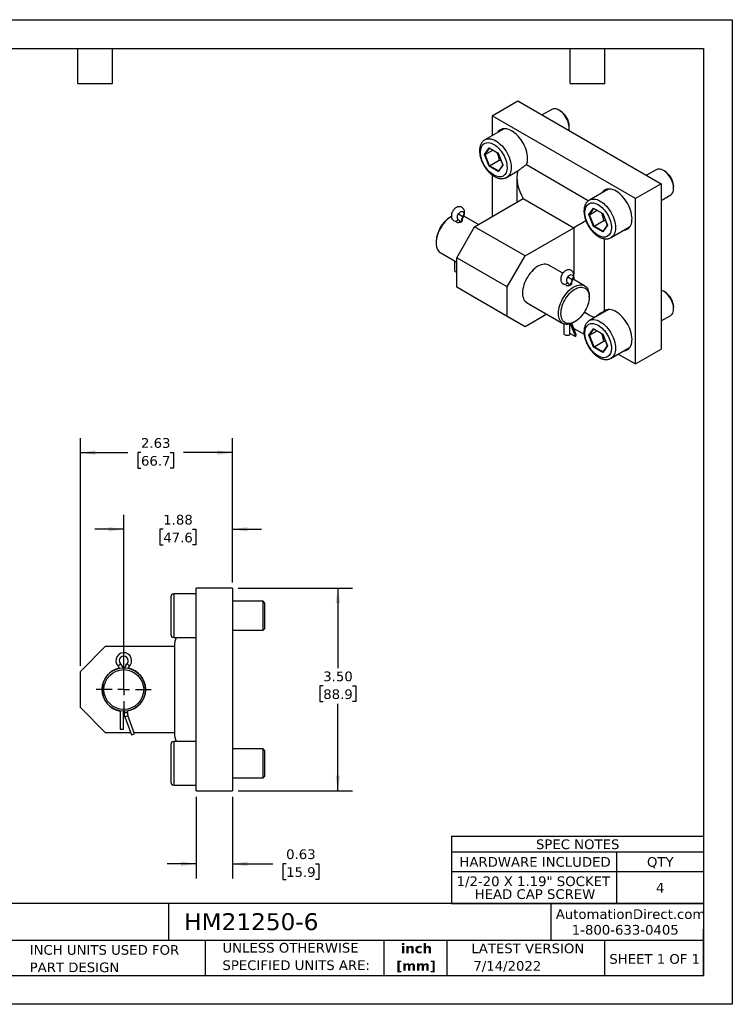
# Model space of a CAD drawing. Header units: inches. Extents: x 0 to 22, y 0 to 17.
# Tile 2 of 2: x 9.7 to 22, y 0 to 17. Entities that reach past the tile are written whole.
import ezdxf

# ---------------------------------------------------------------- set-up
doc = ezdxf.new("R2010")
doc.units = ezdxf.units.IN
doc.header["$LTSCALE"] = 2
doc.header["$MEASUREMENT"] = 0
doc.linetypes.add('SLD-Center', pattern=[0.75, 0.6, -0.05, 0.05, -0.05])
doc.linetypes.add('SLD-Solid', pattern=[0])
doc.layers.add('CENTER', color=40, linetype='SLD-Center')
doc.layers.add('DIMENSIONS', color=140, linetype='SLD-Solid', lineweight=25)
doc.layers.add('TEXT', color=140, linetype='SLD-Solid', lineweight=25)
doc.styles.add('SLDTEXTSTYLE0', font='VERDANA.TTF')
doc.styles.add('SLDTEXTSTYLE1', font='VERDANAB.TTF')
doc.dimstyles.new('SLDDIMSTYLE0', dxfattribs={"dimtxt": 0.169922, "dimasz": 0.26, "dimexe": 0, "dimexo": 0.0625, "dimgap": 0.04248, "dimtad": 0, "dimtih": 1, "dimtoh": 1, "dimrnd": 1e-09, "dimzin": 4, "dimdsep": 46, "dimtxsty": 'SLDTEXTSTYLE0', "dimsah": 1, "dimcen": 0.09, "dimadec": 0, "dimazin": 1, "dimtfac": 1, "dimtofl": 0, "dimtmove": 0, "dimatfit": 3, "dimfxl": 0, "dimfrac": 2, "dimtolj": 1, "dimtzin": 12, "dimarcsym": 0})
doc.dimstyles.new('SLDDIMSTYLE1', dxfattribs={"dimtxt": 0.169922, "dimasz": 0.26, "dimexe": 0, "dimexo": 0.0625, "dimgap": 0.04248, "dimtad": 0, "dimtih": 1, "dimtoh": 1, "dimrnd": 1e-09, "dimzin": 12, "dimdsep": 46, "dimtxsty": 'SLDTEXTSTYLE0', "dimsah": 1, "dimcen": 0.09, "dimadec": 0, "dimazin": 3, "dimtfac": 1, "dimtofl": 0, "dimtmove": 0, "dimatfit": 3, "dimfxl": 0, "dimfrac": 2, "dimtolj": 1, "dimtzin": 12, "dimarcsym": 0})
doc.dimstyles.new('SLDDIMSTYLE2', dxfattribs={"dimtxt": 0.169922, "dimasz": 0.26, "dimexe": 0, "dimexo": 0.0625, "dimgap": 0.04248, "dimtad": 0, "dimtih": 1, "dimtoh": 1, "dimrnd": 1e-09, "dimdsep": 46, "dimtxsty": 'SLDTEXTSTYLE0', "dimsah": 1, "dimcen": 0.09, "dimadec": 0, "dimazin": 2, "dimtfac": 1, "dimtmove": 0, "dimatfit": 0, "dimfxl": 0, "dimfrac": 2, "dimtolj": 1, "dimtzin": 12, "dimarcsym": 0})
doc.dimstyles.new('SLDDIMSTYLE3', dxfattribs={"dimtxt": 0.169922, "dimasz": 0.26, "dimexe": 0, "dimexo": 0.0625, "dimgap": 0.04248, "dimtad": 0, "dimtih": 1, "dimtoh": 1, "dimrnd": 1e-09, "dimzin": 12, "dimdsep": 46, "dimtxsty": 'SLDTEXTSTYLE0', "dimsah": 1, "dimcen": 0.09, "dimadec": 0, "dimazin": 3, "dimtfac": 1, "dimtmove": 0, "dimatfit": 0, "dimfxl": 0, "dimfrac": 2, "dimtolj": 1, "dimtzin": 12, "dimarcsym": 0})

# ---------------------------------------------------------------- blocks, each defined once
blk = doc.blocks.new('SW_NOTE_0')
at = {"layer": 'TEXT', "color": 0, "char_height": 0.1667, "attachment_point": 2, "style": 'SLDTEXTSTYLE1'}
for s, insert in [('inch', (0.25, 0.212)), ('[mm]', (0.244, -0.089))]:
    blk.add_mtext(s, dxfattribs=dict(at, insert=insert))
blk = doc.blocks.new('SW_NOTE_0_1')
at = {"layer": 'TEXT', "color": 0, "char_height": 0.16667, "attachment_point": 1, "style": 'SLDTEXTSTYLE0'}
for s, insert in [('UNLESS OTHERWISE ', (0, 0.212)), ('SPECIFIED UNITS ARE:', (0, -0.089))]:
    blk.add_mtext(s, dxfattribs=dict(at, insert=insert))
blk = doc.blocks.new('SW_NOTE_0_5')
at = {"layer": 'TEXT', "color": 0, "char_height": 0.16667, "attachment_point": 1, "style": 'SLDTEXTSTYLE0'}
for s, insert in [('INCH UNITS USED FOR ', (0, 0.212)), ('PART DESIGN', (0, -0.089))]:
    blk.add_mtext(s, dxfattribs=dict(at, insert=insert))
blk = doc.blocks.new('SW_TABLEANNOTATION_0')
at = {"layer": 'TEXT', "color": 0}
for p, q in [((0, 0), (0, -0.275)), ((0, 0), (2.853, 0)), ((2.853, 0), (4.35, 0)), ((4.35, 0), (4.35, -0.275)), ((0, -0.275), (0, -0.61)), ((0, -0.275), (2.853, -0.275)), ((2.853, -0.275), (2.853, -0.61)), ((2.853, -0.275), (4.35, -0.275)), ((4.35, -0.275), (4.35, -0.61)), ((0, -0.61), (0, -1.166)), ((0, -0.61), (2.853, -0.61)), ((2.853, -0.61), (2.853, -1.166)), ((2.853, -0.61), (4.35, -0.61)), ((4.35, -0.61), (4.35, -1.166)), ((0, -1.166), (2.853, -1.166)), ((2.853, -1.166), (4.35, -1.166))]:
    blk.add_line(p, q, dxfattribs=at)
at = {"layer": 'TEXT', "color": 0, "attachment_point": 1, "style": 'SLDTEXTSTYLE0'}
for s, insert, char_height in [('SPEC NOTES', (1.46, -0.058), 0.1667), ('HARDWARE INCLUDED', (0.139, -0.363), 0.16667), ('QTY', (3.377, -0.363), 0.1667), ('1/2-20 X 1.19" SOCKET ', (0.09, -0.697), 0.16667), ('4', (3.531, -0.808), 0.167), ('HEAD CAP SCREW', (0.402, -0.919), 0.16667)]:
    blk.add_mtext(s, dxfattribs=dict(at, insert=insert, char_height=char_height))
blk = doc.blocks.new('_D_3')
at = {"layer": 'DIMENSIONS'}
for p, q in [((13.468, 7.185), (15.44, 7.185)), ((15.19, 7.185), (15.19, 5.804)), ((14.937, 5.496), (14.88, 5.496)), ((14.88, 5.496), (14.88, 5.226)), ((15.442, 5.496), (15.499, 5.496)), ((15.499, 5.496), (15.499, 5.226)), ((14.88, 5.226), (14.937, 5.226)), ((15.19, 3.685), (15.19, 5.188)), ((15.499, 5.226), (15.442, 5.226)), ((13.468, 3.685), (15.44, 3.685))]:
    blk.add_line(p, q, dxfattribs=at)
for points in [[(15.19, 7.185), (15.15, 6.925), (15.23, 6.925)], [(15.19, 3.685), (15.23, 3.945), (15.15, 3.945)]]:
    blk.add_solid(points, dxfattribs=at)
at = {"layer": 'DIMENSIONS', "char_height": 0.1667, "attachment_point": 1, "style": 'SLDTEXTSTYLE0'}
for s, insert in [('3.50', (14.937, 5.746)), ('88.9', (14.937, 5.438))]:
    blk.add_mtext(s, dxfattribs=dict(at, insert=insert))
blk = doc.blocks.new('_D_4')
at = {"layer": 'DIMENSIONS'}
for p, q in [((12.743, 3.585), (12.743, 2.175)), ((13.368, 3.585), (13.368, 2.175)), ((12.743, 2.425), (12.243, 2.425)), ((13.368, 2.425), (14.066, 2.425)), ((14.296, 2.425), (14.239, 2.425)), ((14.239, 2.425), (14.239, 2.155)), ((14.801, 2.425), (14.858, 2.425)), ((14.858, 2.425), (14.858, 2.155)), ((14.239, 2.155), (14.296, 2.155)), ((14.858, 2.155), (14.801, 2.155))]:
    blk.add_line(p, q, dxfattribs=at)
for points in [[(12.743, 2.425), (12.483, 2.465), (12.483, 2.385)], [(13.368, 2.425), (13.628, 2.385), (13.628, 2.465)]]:
    blk.add_solid(points, dxfattribs=at)
at = {"layer": 'DIMENSIONS', "char_height": 0.1667, "attachment_point": 1, "style": 'SLDTEXTSTYLE0'}
for s, insert in [('0.63', (14.296, 2.675)), ('15.9', (14.296, 2.367))]:
    blk.add_mtext(s, dxfattribs=dict(at, insert=insert))
blk = doc.blocks.new('_D_5')
at = {"layer": 'DIMENSIONS'}
for p, q in [((11.493, 5.535), (11.493, 8.451)), ((13.368, 7.285), (13.368, 8.451)), ((11.493, 8.201), (10.993, 8.201)), ((12.175, 8.201), (12.118, 8.201)), ((12.118, 8.201), (12.118, 7.931)), ((12.68, 8.201), (12.737, 8.201)), ((12.737, 8.201), (12.737, 7.931)), ((13.368, 8.201), (13.868, 8.201)), ((12.118, 7.931), (12.175, 7.931)), ((12.737, 7.931), (12.68, 7.931))]:
    blk.add_line(p, q, dxfattribs=at)
for points in [[(11.493, 8.201), (11.233, 8.241), (11.233, 8.161)], [(13.368, 8.201), (13.628, 8.161), (13.628, 8.241)]]:
    blk.add_solid(points, dxfattribs=at)
at = {"layer": 'DIMENSIONS', "char_height": 0.1667, "attachment_point": 1, "style": 'SLDTEXTSTYLE0'}
for s, insert in [('1.88', (12.175, 8.451)), ('47.6', (12.175, 8.143))]:
    blk.add_mtext(s, dxfattribs=dict(at, insert=insert))
blk = doc.blocks.new('_D_6')
at = {"layer": 'DIMENSIONS'}
for p, q in [((10.743, 5.847), (10.743, 9.775)), ((13.368, 7.285), (13.368, 9.775)), ((10.743, 9.525), (11.56, 9.525)), ((11.79, 9.525), (11.733, 9.525)), ((11.733, 9.525), (11.733, 9.255)), ((12.295, 9.525), (12.352, 9.525)), ((12.352, 9.525), (12.352, 9.255)), ((13.368, 9.525), (12.525, 9.525)), ((11.733, 9.255), (11.79, 9.255)), ((12.352, 9.255), (12.295, 9.255))]:
    blk.add_line(p, q, dxfattribs=at)
for points in [[(10.743, 9.525), (11.003, 9.485), (11.003, 9.565)], [(13.368, 9.525), (13.108, 9.565), (13.108, 9.485)]]:
    blk.add_solid(points, dxfattribs=at)
at = {"layer": 'DIMENSIONS', "char_height": 0.1667, "attachment_point": 1, "style": 'SLDTEXTSTYLE0'}
for s, insert in [('2.63', (11.79, 9.775)), ('66.7', (11.79, 9.467))]:
    blk.add_mtext(s, dxfattribs=dict(at, insert=insert))
blk = doc.blocks.new('SW_CENTERMARKSYMBOL_4')
at = {"layer": 'CENTER', "color": 0}
for p, q in [((0, 0.2), (0, 0.4755)), ((-0.2, 0), (-0.4755, 0)), ((0, 0), (-0.1, 0)), ((0, 0), (0, 0.1)), ((0, 0), (0, -0.1)), ((0, 0), (0.1, 0)), ((0.2, 0), (0.4755, 0)), ((0, -0.2), (0, -0.4755))]:
    blk.add_line(p, q, dxfattribs=at)

msp = doc.modelspace()

# ---------------------------------------------------------------- linework, layer by layer
at = {"color": 7, "linetype": 'SLD-Solid'}
for p, q in [((0, 17), (22, 17)), ((22, 17), (22, 0)), ((22, 0), (0, 0))]:
    msp.add_line(p, q, dxfattribs=at)
for p, q in [((17.854, 15.343), (18.296, 15.598)), ((18.296, 15.598), (20.771, 14.169)), ((17.854, 15.343), (17.854, 15)), ((20.329, 13.914), (17.854, 15.343)), ((18.883, 15.45), (18.718, 15.355)), ((19.03, 15.425), (19.008, 15.437)), ((19.184, 15.131), (19.184, 15.157)), ((18.047, 15.112), (17.728, 14.928)), ((17.721, 14.675), (17.801, 14.788)), ((17.801, 14.469), (17.721, 14.675)), ((17.733, 14.674), (17.808, 14.781)), ((17.733, 14.674), (17.863, 14.75)), ((17.81, 14.477), (17.733, 14.674)), ((17.801, 14.788), (17.96, 14.696)), ((17.805, 14.783), (17.96, 14.694)), ((17.96, 14.696), (18.04, 14.49)), ((17.96, 14.694), (18.037, 14.493)), ((17.96, 14.377), (17.801, 14.469)), ((17.81, 14.477), (17.977, 14.574)), ((17.962, 14.389), (17.81, 14.477)), ((18.04, 14.49), (17.96, 14.377)), ((18.037, 14.495), (17.961, 14.387)), ((18.011, 14.562), (17.977, 14.574)), ((19.514, 13.875), (18.445, 14.492)), ((17.854, 14.319), (17.854, 13.602)), ((18.103, 14.278), (18.315, 14.401)), ((18.28, 14.281), (18.28, 13.848)), ((20.686, 14.409), (20.521, 14.314)), ((20.833, 14.384), (20.811, 14.396)), ((18.105, 14.279), (18.103, 14.278)), ((20.771, 14.169), (20.329, 13.914)), ((20.771, 14.169), (20.771, 11.312)), ((20.987, 14.09), (20.987, 14.116)), ((19.85, 14.071), (19.532, 13.887)), ((20.771, 13.881), (20.936, 13.976)), ((17.55, 13.426), (18.39, 13.911)), ((18.39, 13.911), (19.263, 13.407)), ((20.329, 11.056), (20.329, 13.914)), ((17.15, 13.603), (17.131, 13.592)), ((17.348, 13.596), (17.27, 13.641)), ((17.616, 13.464), (17.364, 13.61)), ((19.524, 13.634), (19.604, 13.747)), ((19.604, 13.428), (19.524, 13.634)), ((19.536, 13.633), (19.611, 13.74)), ((19.536, 13.633), (19.666, 13.709)), ((19.613, 13.436), (19.536, 13.633)), ((19.604, 13.747), (19.764, 13.655)), ((19.608, 13.742), (19.763, 13.653)), ((19.763, 13.653), (19.841, 13.452)), ((19.764, 13.655), (19.843, 13.45)), ((17.197, 13.521), (17.194, 13.528)), ((19.613, 13.436), (19.78, 13.533)), ((19.766, 13.348), (19.613, 13.436)), ((19.84, 13.454), (19.764, 13.346)), ((19.843, 13.45), (19.764, 13.336)), ((19.814, 13.521), (19.78, 13.533)), ((17.241, 12.891), (17.55, 13.426)), ((18.423, 12.922), (17.55, 13.426)), ((18.423, 12.922), (19.263, 13.407)), ((19.263, 13.407), (19.263, 12.609)), ((19.764, 13.336), (19.604, 13.428)), ((19.907, 13.237), (20.225, 13.421)), ((16.888, 13.171), (16.888, 13.145)), ((19.793, 11.974), (19.793, 13.218)), ((19.908, 13.238), (19.907, 13.237)), ((16.966, 12.973), (17.241, 12.815)), ((18.114, 12.386), (18.423, 12.922)), ((17.201, 12.837), (17.201, 12.677)), ((18.114, 12.386), (17.241, 12.891)), ((17.241, 12.38), (17.241, 12.891)), ((19.073, 12.623), (18.822, 12.768)), ((19.085, 12.432), (19.082, 12.438)), ((19.236, 12.506), (19.158, 12.552)), ((19.45, 12.405), (19.252, 12.52)), ((19.263, 12.555), (19.263, 12.513)), ((18.114, 11.876), (17.241, 12.38)), ((17.55, 12.202), (17.241, 12.38)), ((18.114, 11.876), (18.114, 12.386)), ((20.833, 12.301), (20.811, 12.314)), ((18.423, 11.697), (17.55, 12.202)), ((18.447, 12.118), (19.075, 11.756)), ((19.527, 12.208), (19.527, 12.234)), ((18.8, 11.915), (18.423, 11.697)), ((19.445, 11.95), (19.528, 11.902)), ((19.85, 11.988), (19.532, 11.805)), ((20.987, 12.008), (20.987, 12.034)), ((18.423, 11.697), (18.114, 11.876)), ((19.089, 11.749), (19.089, 11.587)), ((19.192, 11.559), (19.192, 11.745)), ((19.201, 11.748), (19.209, 11.743)), ((19.206, 11.749), (19.209, 11.743)), ((19.209, 11.743), (19.215, 11.752)), ((19.209, 11.743), (19.29, 11.532)), ((19.301, 11.577), (19.231, 11.759)), ((19.262, 11.775), (19.284, 11.787)), ((19.635, 11.865), (19.622, 11.862)), ((20.771, 11.799), (20.936, 11.894)), ((19.202, 11.583), (19.192, 11.608)), ((19.202, 11.583), (19.29, 11.532)), ((19.265, 11.671), (19.442, 11.568)), ((19.524, 11.552), (19.604, 11.665)), ((19.536, 11.551), (19.611, 11.658)), ((19.536, 11.551), (19.666, 11.626)), ((19.604, 11.665), (19.764, 11.573)), ((19.608, 11.66), (19.763, 11.571)), ((19.763, 11.571), (19.841, 11.37)), ((19.764, 11.573), (19.843, 11.367)), ((19.604, 11.346), (19.524, 11.552)), ((19.613, 11.354), (19.536, 11.551)), ((19.613, 11.354), (19.78, 11.451)), ((19.814, 11.438), (19.78, 11.451)), ((19.764, 11.254), (19.604, 11.346)), ((19.766, 11.266), (19.613, 11.354)), ((19.84, 11.372), (19.764, 11.264)), ((19.843, 11.367), (19.764, 11.254)), ((19.907, 11.155), (20.225, 11.339)), ((20.032, 11.228), (20.329, 11.056)), ((20.329, 11.056), (20.771, 11.312)), ((19.908, 11.156), (19.907, 11.155)), ((12.743, 3.685), (12.743, 7.185)), ((13.368, 7.185), (12.743, 7.185)), ((13.368, 7.185), (13.368, 3.685)), ((12.743, 7.085), (12.355, 7.085)), ((12.355, 7.085), (12.355, 6.335)), ((13.899, 6.96), (13.368, 6.96)), ((13.93, 6.929), (13.899, 6.96)), ((13.899, 6.46), (13.899, 6.96)), ((13.93, 6.491), (13.93, 6.929)), ((13.899, 6.46), (13.93, 6.491)), ((12.355, 6.335), (12.743, 6.335)), ((13.368, 6.46), (13.899, 6.46)), ((10.743, 5.747), (11.18, 6.185)), ((11.18, 6.185), (12.368, 6.185)), ((12.368, 6.185), (12.368, 4.685)), ((11.394, 5.841), (11.436, 5.881)), ((11.591, 5.841), (11.549, 5.881)), ((10.743, 5.122), (10.743, 5.747)), ((11.18, 4.685), (10.743, 5.122)), ((11.43, 5.065), (11.43, 4.752)), ((11.488, 4.752), (11.488, 5.06)), ((11.498, 5.06), (11.498, 5.04)), ((11.498, 5.04), (11.555, 5.04)), ((11.511, 4.966), (11.565, 4.985)), ((11.511, 4.966), (11.626, 4.65)), ((11.555, 5.04), (11.555, 5.065)), ((11.68, 4.669), (11.565, 4.985)), ((11.613, 4.685), (11.18, 4.685)), ((11.43, 4.752), (11.488, 4.752)), ((11.626, 4.65), (11.68, 4.669)), ((12.368, 4.685), (11.674, 4.685)), ((12.743, 4.535), (12.355, 4.535)), ((12.355, 4.535), (12.355, 3.785)), ((13.899, 4.41), (13.368, 4.41)), ((13.93, 4.379), (13.899, 4.41)), ((13.899, 3.91), (13.899, 4.41)), ((13.93, 3.941), (13.93, 4.379)), ((13.899, 3.91), (13.93, 3.941)), ((12.355, 3.785), (12.743, 3.785)), ((13.368, 3.91), (13.899, 3.91)), ((12.743, 3.685), (13.368, 3.685))]:
    msp.add_line(p, q)
at = {"flags": 128}
for points in [[(19.18, 15.088), (19.182, 15.1), (19.184, 15.125), (19.183, 15.151), (19.18, 15.179), (19.173, 15.208), (19.164, 15.237), (19.153, 15.266), (19.138, 15.295), (19.122, 15.323), (19.104, 15.349), (19.084, 15.373), (19.063, 15.395), (19.041, 15.414), (19.019, 15.43), (18.996, 15.443), (18.974, 15.453), (18.952, 15.459), (18.931, 15.461), (18.911, 15.46), (18.893, 15.455), (18.883, 15.45)], [(18.19, 15.08), (18.162, 15.095), (18.133, 15.106), (18.106, 15.113), (18.079, 15.117), (18.054, 15.117), (18.03, 15.113), (18.008, 15.106), (17.987, 15.095), (17.969, 15.08), (17.953, 15.062), (17.948, 15.055)], [(18.047, 15.112), (18.057, 15.117), (18.058, 15.118)], [(18.444, 14.489), (18.446, 14.493), (18.455, 14.519), (18.462, 14.547), (18.465, 14.578), (18.466, 14.61), (18.464, 14.644), (18.459, 14.679), (18.451, 14.715), (18.44, 14.752), (18.427, 14.789), (18.411, 14.825), (18.393, 14.861), (18.372, 14.896), (18.35, 14.929), (18.326, 14.96), (18.301, 14.99), (18.274, 15.017), (18.246, 15.041), (18.218, 15.062), (18.19, 15.08)], [(17.729, 14.928), (17.739, 14.933), (17.76, 14.941), (17.783, 14.945), (17.808, 14.945), (17.834, 14.942), (17.861, 14.934), (17.888, 14.924), (17.916, 14.909), (17.944, 14.892), (17.971, 14.871), (17.998, 14.847), (18.024, 14.821), (18.049, 14.792), (18.072, 14.761), (18.093, 14.728), (18.113, 14.694), (18.13, 14.659), (18.146, 14.624), (18.158, 14.588), (18.168, 14.552), (18.175, 14.517), (18.18, 14.483), (18.181, 14.45), (18.18, 14.419), (18.175, 14.39), (18.168, 14.363), (18.158, 14.339), (18.146, 14.317), (18.13, 14.299), (18.113, 14.284), (18.105, 14.279)], [(20.936, 13.976), (20.949, 13.985), (20.962, 13.999), (20.972, 14.016), (20.98, 14.036), (20.985, 14.059), (20.987, 14.084), (20.987, 14.11), (20.983, 14.138), (20.977, 14.167), (20.967, 14.196), (20.956, 14.225), (20.942, 14.254), (20.925, 14.282), (20.907, 14.308), (20.887, 14.332), (20.866, 14.354), (20.844, 14.373), (20.822, 14.389), (20.799, 14.403), (20.777, 14.412), (20.755, 14.418), (20.734, 14.421), (20.714, 14.419), (20.696, 14.414), (20.686, 14.409)], [(19.993, 14.039), (19.965, 14.054), (19.937, 14.065), (19.909, 14.073), (19.882, 14.076), (19.857, 14.076), (19.833, 14.073), (19.811, 14.065), (19.79, 14.054), (19.772, 14.039), (19.756, 14.021), (19.751, 14.014)], [(19.85, 14.071), (19.86, 14.076), (19.862, 14.077)], [(20.126, 13.364), (20.141, 13.366), (20.164, 13.371), (20.186, 13.381), (20.205, 13.394), (20.222, 13.41), (20.237, 13.43), (20.249, 13.453), (20.258, 13.478), (20.265, 13.506), (20.268, 13.537), (20.269, 13.569), (20.267, 13.603), (20.262, 13.638), (20.254, 13.675), (20.243, 13.711), (20.23, 13.748), (20.214, 13.784), (20.196, 13.82), (20.175, 13.855), (20.153, 13.888), (20.129, 13.919), (20.104, 13.949), (20.077, 13.976), (20.05, 14), (20.021, 14.021), (19.993, 14.039)], [(19.532, 13.887), (19.542, 13.892), (19.563, 13.9), (19.586, 13.904), (19.611, 13.904), (19.637, 13.901), (19.664, 13.893), (19.691, 13.883), (19.719, 13.868), (19.747, 13.851), (19.774, 13.83), (19.801, 13.806), (19.827, 13.78), (19.852, 13.751), (19.875, 13.72), (19.896, 13.687), (19.916, 13.653), (19.934, 13.618), (19.949, 13.583), (19.961, 13.547), (19.971, 13.511), (19.978, 13.476), (19.983, 13.442), (19.984, 13.409), (19.983, 13.378), (19.978, 13.349), (19.971, 13.322), (19.961, 13.298), (19.949, 13.276), (19.934, 13.258), (19.916, 13.243), (19.908, 13.238)], [(17.153, 13.604), (17.125, 13.587), (17.098, 13.566), (17.071, 13.542), (17.045, 13.516), (17.021, 13.487), (16.997, 13.456), (16.976, 13.423), (16.956, 13.389), (16.939, 13.354), (16.924, 13.319), (16.911, 13.283), (16.901, 13.247), (16.894, 13.212), (16.889, 13.178), (16.888, 13.145), (16.889, 13.114), (16.894, 13.085), (16.901, 13.058), (16.911, 13.034), (16.924, 13.013), (16.939, 12.994), (16.956, 12.98), (16.966, 12.973)], [(17.268, 13.55), (17.26, 13.558), (17.255, 13.568), (17.253, 13.582), (17.253, 13.597), (17.257, 13.613), (17.263, 13.63), (17.272, 13.646), (17.283, 13.66), (17.295, 13.672), (17.308, 13.681), (17.32, 13.687), (17.333, 13.689), (17.343, 13.687), (17.352, 13.681), (17.358, 13.672), (17.362, 13.66), (17.363, 13.645), (17.361, 13.629), (17.355, 13.613), (17.348, 13.596)], [(17.356, 13.593), (17.354, 13.593), (17.348, 13.596)], [(20.236, 13.428), (20.234, 13.427), (20.225, 13.421)], [(18.841, 12.757), (18.822, 12.768), (18.8, 12.776), (18.777, 12.78), (18.752, 12.78), (18.726, 12.776), (18.699, 12.769), (18.672, 12.758), (18.644, 12.744), (18.616, 12.726), (18.589, 12.705), (18.562, 12.682), (18.536, 12.655), (18.511, 12.626), (18.488, 12.595), (18.467, 12.563), (18.447, 12.529), (18.429, 12.494), (18.414, 12.458), (18.402, 12.422), (18.392, 12.386), (18.385, 12.351), (18.38, 12.317), (18.379, 12.284)], [(19.156, 12.46), (19.148, 12.468), (19.143, 12.478), (19.141, 12.492), (19.141, 12.507), (19.145, 12.523), (19.151, 12.54), (19.16, 12.556), (19.171, 12.57), (19.183, 12.582), (19.196, 12.591), (19.208, 12.597), (19.22, 12.599), (19.231, 12.597), (19.24, 12.591), (19.246, 12.582), (19.25, 12.57), (19.251, 12.555), (19.249, 12.539), (19.243, 12.523), (19.236, 12.506)], [(19.262, 11.775), (19.262, 11.775), (19.234, 11.76), (19.207, 11.749), (19.18, 11.742), (19.154, 11.739), (19.13, 11.739), (19.106, 11.743), (19.085, 11.751), (19.065, 11.762), (19.048, 11.777), (19.032, 11.795), (19.02, 11.816), (19.01, 11.84), (19.003, 11.867), (18.998, 11.896), (18.997, 11.928), (18.998, 11.96), (19.003, 11.995), (19.01, 12.03), (19.02, 12.065), (19.032, 12.101), (19.048, 12.137), (19.065, 12.172), (19.085, 12.206), (19.106, 12.238), (19.13, 12.269), (19.154, 12.298), (19.18, 12.325), (19.207, 12.348), (19.234, 12.369), (19.262, 12.387), (19.29, 12.401), (19.317, 12.412), (19.344, 12.419), (19.37, 12.423), (19.395, 12.422), (19.418, 12.418), (19.44, 12.411), (19.459, 12.399), (19.477, 12.385), (19.492, 12.366), (19.504, 12.345), (19.514, 12.321), (19.521, 12.294), (19.526, 12.265), (19.527, 12.234)], [(19.244, 12.503), (19.242, 12.504), (19.236, 12.506)], [(19.041, 11.928), (19.043, 11.959), (19.047, 11.991), (19.054, 12.025), (19.064, 12.058), (19.076, 12.092), (19.091, 12.126), (19.108, 12.159), (19.127, 12.191), (19.148, 12.222), (19.17, 12.25), (19.194, 12.277), (19.219, 12.301), (19.245, 12.322), (19.271, 12.341), (19.297, 12.356), (19.324, 12.368), (19.349, 12.376), (19.374, 12.381), (19.398, 12.382), (19.421, 12.379), (19.442, 12.373), (19.461, 12.363), (19.478, 12.35), (19.492, 12.333), (19.505, 12.313), (19.515, 12.291), (19.522, 12.265), (19.526, 12.238), (19.527, 12.208), (19.526, 12.177), (19.522, 12.145), (19.515, 12.111), (19.505, 12.077), (19.492, 12.043), (19.478, 12.01), (19.461, 11.977), (19.442, 11.945), (19.421, 11.914), (19.398, 11.886), (19.374, 11.859), (19.349, 11.835), (19.324, 11.814), (19.297, 11.795), (19.271, 11.78), (19.245, 11.768), (19.219, 11.76), (19.194, 11.755), (19.17, 11.754), (19.148, 11.757), (19.127, 11.763), (19.108, 11.773), (19.091, 11.786), (19.076, 11.803), (19.064, 11.823), (19.054, 11.845), (19.047, 11.871), (19.043, 11.898), (19.041, 11.928)], [(20.936, 11.894), (20.949, 11.903), (20.962, 11.917), (20.972, 11.934), (20.98, 11.954), (20.985, 11.977), (20.987, 12.002), (20.987, 12.028), (20.983, 12.056), (20.977, 12.085), (20.967, 12.114), (20.956, 12.143), (20.942, 12.172), (20.925, 12.199), (20.907, 12.226), (20.887, 12.25), (20.866, 12.272), (20.844, 12.291), (20.822, 12.307), (20.799, 12.32), (20.777, 12.33), (20.771, 12.332)], [(19.993, 11.957), (19.965, 11.972), (19.937, 11.983), (19.909, 11.99), (19.882, 11.994), (19.857, 11.994), (19.833, 11.99), (19.811, 11.983), (19.79, 11.972), (19.772, 11.957), (19.756, 11.939), (19.751, 11.931)], [(19.85, 11.988), (19.86, 11.994), (19.862, 11.994)], [(20.126, 11.282), (20.141, 11.284), (20.164, 11.289), (20.186, 11.299), (20.205, 11.311), (20.222, 11.328), (20.237, 11.348), (20.249, 11.37), (20.258, 11.396), (20.265, 11.424), (20.268, 11.455), (20.269, 11.487), (20.267, 11.521), (20.262, 11.556), (20.254, 11.592), (20.243, 11.629), (20.23, 11.666), (20.214, 11.702), (20.196, 11.738), (20.175, 11.772), (20.153, 11.806), (20.129, 11.837), (20.104, 11.866), (20.077, 11.893), (20.05, 11.918), (20.021, 11.939), (19.993, 11.957)], [(19.532, 11.805), (19.542, 11.81), (19.563, 11.818), (19.586, 11.822), (19.611, 11.822), (19.637, 11.818), (19.664, 11.811), (19.691, 11.8), (19.719, 11.786), (19.747, 11.768), (19.774, 11.748), (19.801, 11.724), (19.827, 11.697), (19.852, 11.669), (19.875, 11.638), (19.896, 11.605), (19.916, 11.571), (19.934, 11.536), (19.949, 11.5), (19.961, 11.465), (19.971, 11.429), (19.978, 11.394), (19.983, 11.36), (19.984, 11.327), (19.983, 11.296), (19.978, 11.267), (19.971, 11.24), (19.961, 11.216), (19.949, 11.194), (19.934, 11.176), (19.916, 11.161), (19.908, 11.156)], [(19.089, 11.587), (19.089, 11.583), (19.094, 11.573), (19.102, 11.565), (19.114, 11.558), (19.128, 11.553), (19.145, 11.551), (19.162, 11.551), (19.178, 11.554), (19.192, 11.559)], [(20.236, 11.346), (20.234, 11.345), (20.225, 11.339)], [(11.507, 5.81), (11.493, 5.81), (11.478, 5.81)], [(11.488, 5.059), (11.493, 5.059), (11.498, 5.059)]]:
    msp.add_lwpolyline(points, dxfattribs=at)
for radius in [0.375, 0.344]:
    msp.add_circle((11.493, 5.435), radius)
for centre, radius, start, end in [((18.849, 15.142), 0.336, 2.5563, 57.4383), ((18.114, 15.001), 0.146, 131.3684, 146.9583), ((20.652, 14.101), 0.336, 2.5563, 57.4383), ((19.918, 13.96), 0.146, 131.3684, 146.9583), ((17.414, 13.148), 0.526, 122.4998, 177.5056), ((17.218, 13.578), 0.0567, 243.2198, 330.8473), ((17.222, 13.485), 0.0802, 12.3879, 54.9263), ((17.301, 13.536), 0.0323, 292.8237, 14.38), ((17.602, 13.452), 0.293, 150.4008, 169.1499), ((20.163, 13.534), 0.145, 272.967, 288.6956), ((17.244, 12.688), 0.0447, 194.1844, 265.151), ((19.106, 12.488), 0.0567, 243.2198, 330.8473), ((19.11, 12.395), 0.0802, 12.3879, 54.9263), ((19.189, 12.446), 0.0323, 292.8237, 14.38), ((19.49, 12.362), 0.293, 150.4008, 169.1499), ((18.56, 12.264), 0.183, 173.6257, 239.0794), ((20.652, 12.019), 0.336, 2.5563, 57.4383), ((19.87, 11.855), 0.141, 122.7508, 147.1636), ((19.918, 11.877), 0.146, 131.3684, 146.9583), ((19.259, 11.563), 0.0436, 314.4669, 17.9472), ((20.163, 11.452), 0.145, 272.967, 288.6956), ((12.355, 7.035), 0.05, 90, 180), ((12.355, 6.385), 0.05, 180, 270), ((12.743, 6.185), 0.375, 156.4218, 180), ((11.493, 5.935), 0.136, 0, 223.5556), ((11.493, 5.935), 0.0781, 316.4444, 223.5556), ((11.493, 5.435), 0.376, 101.2214, 180), ((11.3, 5.752), 0.13, 23.2672, 43.5556), ((11.3, 5.752), 0.188, 18.1025, 43.5556), ((11.685, 5.752), 0.187, 136.4444, 161.8975), ((11.493, 5.435), 0.375, 279.5812, 78.7786), ((11.685, 5.752), 0.13, 136.4444, 156.7328), ((11.493, 5.935), 0.136, 316.4444, 0), ((11.493, 5.435), 0.376, 180, 260.4188), ((11.716, 5.04), 0.219, 180, 200), ((11.716, 5.04), 0.161, 180, 200), ((12.743, 4.685), 0.375, 180, 203.5782), ((12.355, 4.485), 0.05, 90, 180), ((12.355, 3.835), 0.05, 180, 270)]:
    msp.add_arc(centre, radius, start, end)
for centre, major_axis, ratio, start_param, end_param in [((17.727, 14.678), (0.00862, -0.00105), 0.565702, 4.067366, 5.638162), ((17.806, 14.792), (-0.00197, 0.00892), 0.697855, 1.787844, 2.573324), ((17.966, 14.699), (0.00642, 0.0055), 0.218355, 2.432867, 3.064839), ((17.806, 14.472), (0.00642, 0.0055), 0.218355, 0.862071, 2.432867), ((18.046, 14.494), (0.00862, -0.00105), 0.565702, 3.435394, 4.067366), ((17.966, 14.38), (-0.00197, 0.00892), 0.697855, 0.568269, 1.787844), ((18.655, 14.064), (-0.265, 0.459), 0.577335, 0.531868, 1.570756), ((19.53, 13.637), (0.00862, -0.00105), 0.565702, 4.067366, 5.638162), ((19.609, 13.751), (-0.00197, 0.00892), 0.697855, 1.787844, 2.573324), ((19.769, 13.659), (0.00642, 0.0055), 0.218355, 2.432867, 3.064839), ((19.528, 13.56), (0.375, 0.217), 0.00007, 1.719281, 2.356154), ((19.609, 13.431), (0.00642, 0.0055), 0.218355, 0.862071, 2.432867), ((19.849, 13.453), (0.00862, -0.00105), 0.565702, 3.435394, 4.067366), ((19.769, 13.339), (-0.00197, 0.00892), 0.697855, 0.568269, 1.787844), ((19.528, 12.335), (-0.265, 0.459), 0.577335, 2.144492, 2.609643), ((19.609, 11.669), (-0.00197, 0.00892), 0.697855, 1.787844, 2.573324), ((19.769, 11.576), (0.00642, 0.0055), 0.218355, 2.432867, 3.064839), ((19.53, 11.555), (0.00862, -0.00105), 0.565702, 4.067366, 5.638162), ((19.609, 11.349), (0.00642, 0.0055), 0.218355, 0.862071, 2.432867), ((19.769, 11.257), (-0.00197, 0.00892), 0.697855, 0.568269, 1.787844), ((19.849, 11.371), (0.00862, -0.00105), 0.565702, 3.435394, 4.067366)]:
    msp.add_ellipse(centre, major_axis=major_axis, ratio=ratio, start_param=start_param, end_param=end_param)
for points, knots in [([(17.729, 14.928), (17.729, 14.928), (17.722, 14.925), (17.708, 14.915), (17.691, 14.898), (17.675, 14.879), (17.663, 14.859), (17.652, 14.836), (17.645, 14.81), (17.639, 14.784), (17.636, 14.756), (17.636, 14.726), (17.638, 14.696), (17.642, 14.666), (17.648, 14.636), (17.657, 14.606), (17.666, 14.577), (17.676, 14.552), (17.686, 14.53), (17.697, 14.508), (17.705, 14.493), (17.71, 14.484)], [0, 0, 0, 0, 0.001863, 0.060033, 0.120272, 0.176628, 0.234053, 0.292564, 0.351955, 0.411878, 0.471974, 0.531952, 0.59154, 0.650598, 0.708905, 0.766016, 0.820784, 0.87266, 0.909739, 0.948406, 1, 1, 1, 1]), ([(17.651, 14.715), (17.651, 14.786), (17.675, 14.839), (17.761, 14.889), (17.82, 14.883), (17.942, 14.813), (18, 14.751), (18.086, 14.602), (18.11, 14.52), (18.11, 14.45)], [0, 0, 0, 0, 0.25, 0.25, 0.5, 0.5, 0.75, 0.75, 1, 1, 1, 1]), ([(18.11, 14.45), (18.11, 14.38), (18.086, 14.326), (18, 14.276), (17.942, 14.282), (17.82, 14.352), (17.761, 14.414), (17.675, 14.563), (17.651, 14.645), (17.651, 14.715)], [0, 0, 0, 0, 0.25, 0.25, 0.5, 0.5, 0.75, 0.75, 1, 1, 1, 1]), ([(17.977, 14.574), (17.974, 14.593), (17.967, 14.631), (17.954, 14.676), (17.942, 14.7), (17.938, 14.706)], [0, 0, 0, 0, 0.413439, 0.835846, 1, 1, 1, 1]), ([(17.71, 14.484), (17.717, 14.474), (17.726, 14.459), (17.74, 14.437), (17.753, 14.419), (17.769, 14.399), (17.787, 14.379), (17.806, 14.359), (17.827, 14.34), (17.848, 14.323), (17.87, 14.307), (17.894, 14.293), (17.917, 14.28), (17.941, 14.27), (17.965, 14.263), (17.989, 14.258), (18.013, 14.256), (18.037, 14.257), (18.06, 14.261), (18.082, 14.268), (18.097, 14.274), (18.104, 14.279), (18.105, 14.279)], [0, 0, 0, 0, 0.065029, 0.091536, 0.135413, 0.180809, 0.229344, 0.279803, 0.331714, 0.384712, 0.438552, 0.493061, 0.548107, 0.603553, 0.659247, 0.715044, 0.770814, 0.826501, 0.882187, 0.938146, 0.994849, 1, 1, 1, 1]), ([(18.445, 14.492), (18.421, 14.478), (18.396, 14.461), (18.358, 14.433), (18.345, 14.423), (18.318, 14.403), (18.305, 14.393), (18.292, 14.382)], [0, 0, 0, 0, 0.5, 0.5, 0.75, 0.75, 1, 1, 1, 1]), ([(17.354, 13.59), (17.358, 13.597), (17.363, 13.607), (17.369, 13.621), (17.373, 13.634), (17.376, 13.649), (17.378, 13.665), (17.378, 13.681), (17.376, 13.698), (17.371, 13.714), (17.363, 13.729), (17.353, 13.743), (17.341, 13.755), (17.326, 13.764), (17.308, 13.77), (17.29, 13.772), (17.272, 13.771), (17.255, 13.767), (17.238, 13.76), (17.222, 13.75), (17.208, 13.739), (17.197, 13.729), (17.188, 13.718), (17.18, 13.707), (17.175, 13.699), (17.173, 13.695)], [0, 0, 0, 0, 0.05761, 0.080541, 0.118573, 0.157816, 0.199917, 0.243858, 0.288872, 0.334254, 0.379633, 0.425077, 0.470929, 0.517683, 0.56601, 0.616707, 0.663896, 0.712724, 0.762887, 0.812614, 0.858282, 0.898836, 0.929817, 0.964951, 1, 1, 1, 1]), ([(19.533, 13.887), (19.532, 13.887), (19.525, 13.884), (19.512, 13.874), (19.494, 13.858), (19.479, 13.839), (19.466, 13.818), (19.456, 13.795), (19.448, 13.77), (19.442, 13.743), (19.439, 13.715), (19.439, 13.685), (19.441, 13.655), (19.445, 13.625), (19.452, 13.595), (19.46, 13.565), (19.469, 13.536), (19.479, 13.511), (19.489, 13.489), (19.5, 13.467), (19.508, 13.452), (19.513, 13.443)], [0, 0, 0, 0, 0.0018634, 0.0600335, 0.1202717, 0.1766276, 0.2340531, 0.2925644, 0.3519548, 0.4118777, 0.4719739, 0.5319518, 0.5915404, 0.6505976, 0.7089048, 0.7660159, 0.8207838, 0.8726604, 0.9097391, 0.9484064, 1, 1, 1, 1]), ([(19.454, 13.674), (19.454, 13.745), (19.478, 13.798), (19.564, 13.848), (19.623, 13.842), (19.745, 13.772), (19.803, 13.71), (19.889, 13.561), (19.914, 13.479), (19.914, 13.409)], [0, 0, 0, 0, 0.25, 0.25, 0.5, 0.5, 0.75, 0.75, 1, 1, 1, 1]), ([(17.173, 13.695), (17.169, 13.688), (17.164, 13.679), (17.158, 13.664), (17.154, 13.651), (17.151, 13.636), (17.149, 13.62), (17.149, 13.604), (17.152, 13.587), (17.156, 13.571), (17.164, 13.556), (17.174, 13.543), (17.184, 13.533), (17.191, 13.529), (17.193, 13.528)], [0, 0, 0, 0, 0.11758, 0.164382, 0.242005, 0.322099, 0.408025, 0.497709, 0.58958, 0.682205, 0.774822, 0.867571, 0.961154, 1, 1, 1, 1]), ([(19.914, 13.409), (19.914, 13.339), (19.889, 13.285), (19.803, 13.235), (19.745, 13.241), (19.623, 13.312), (19.564, 13.373), (19.478, 13.523), (19.454, 13.604), (19.454, 13.674)], [0, 0, 0, 0, 0.25, 0.25, 0.5, 0.5, 0.75, 0.75, 1, 1, 1, 1]), ([(19.78, 13.533), (19.777, 13.552), (19.77, 13.59), (19.757, 13.635), (19.745, 13.659), (19.741, 13.665)], [0, 0, 0, 0, 0.413439, 0.835846, 1, 1, 1, 1]), ([(17.193, 13.527), (17.193, 13.527), (17.193, 13.527), (17.195, 13.525), (17.196, 13.522), (17.197, 13.52)], [0, 0, 0, 0, 0.388224, 0.708531, 1, 1, 1, 1]), ([(17.335, 13.543), (17.336, 13.541), (17.34, 13.535), (17.337, 13.525), (17.326, 13.513), (17.309, 13.504), (17.289, 13.497), (17.266, 13.495), (17.249, 13.495), (17.24, 13.497), (17.239, 13.498)], [0, 0, 0, 0, 0.066536, 0.23689, 0.393115, 0.534356, 0.6701, 0.811564, 0.965671, 1, 1, 1, 1]), ([(17.329, 13.521), (17.329, 13.522), (17.33, 13.528), (17.333, 13.539), (17.338, 13.554), (17.343, 13.567), (17.349, 13.581), (17.355, 13.59), (17.358, 13.596)], [0, 0, 0, 0, 0.033779, 0.248548, 0.462278, 0.617475, 0.77184, 1, 1, 1, 1]), ([(19.513, 13.443), (19.52, 13.433), (19.529, 13.418), (19.543, 13.396), (19.556, 13.379), (19.572, 13.358), (19.59, 13.338), (19.609, 13.318), (19.63, 13.299), (19.651, 13.282), (19.674, 13.266), (19.697, 13.252), (19.72, 13.239), (19.744, 13.23), (19.768, 13.222), (19.792, 13.217), (19.816, 13.215), (19.84, 13.216), (19.863, 13.22), (19.885, 13.227), (19.9, 13.233), (19.907, 13.238), (19.908, 13.238)], [0, 0, 0, 0, 0.065029, 0.091536, 0.135413, 0.180809, 0.229344, 0.279803, 0.331714, 0.384712, 0.438552, 0.493061, 0.548107, 0.603553, 0.659247, 0.715044, 0.770814, 0.826501, 0.882187, 0.938146, 0.994849, 1, 1, 1, 1]), ([(19.061, 12.605), (19.057, 12.598), (19.052, 12.589), (19.046, 12.574), (19.042, 12.562), (19.039, 12.546), (19.037, 12.531), (19.037, 12.514), (19.04, 12.498), (19.044, 12.481), (19.052, 12.466), (19.062, 12.453), (19.072, 12.443), (19.079, 12.439), (19.081, 12.438)], [0, 0, 0, 0, 0.11758, 0.164382, 0.242005, 0.322099, 0.408025, 0.497709, 0.58958, 0.682205, 0.774822, 0.867571, 0.961154, 1, 1, 1, 1]), ([(19.242, 12.5), (19.246, 12.507), (19.251, 12.517), (19.257, 12.531), (19.261, 12.544), (19.264, 12.559), (19.266, 12.575), (19.266, 12.591), (19.264, 12.608), (19.259, 12.624), (19.251, 12.639), (19.241, 12.653), (19.229, 12.665), (19.214, 12.674), (19.196, 12.68), (19.178, 12.683), (19.16, 12.681), (19.143, 12.677), (19.126, 12.67), (19.11, 12.66), (19.096, 12.649), (19.085, 12.639), (19.076, 12.628), (19.068, 12.617), (19.063, 12.609), (19.061, 12.605)], [0, 0, 0, 0, 0.05761, 0.080541, 0.118573, 0.157816, 0.199917, 0.243858, 0.288872, 0.334254, 0.379633, 0.425077, 0.470929, 0.517683, 0.56601, 0.616707, 0.663896, 0.712724, 0.762887, 0.812614, 0.858282, 0.898836, 0.929817, 0.964951, 1, 1, 1, 1]), ([(19.081, 12.437), (19.081, 12.437), (19.081, 12.437), (19.083, 12.435), (19.084, 12.432), (19.085, 12.43)], [0, 0, 0, 0, 0.388224, 0.708531, 1, 1, 1, 1]), ([(19.222, 12.453), (19.224, 12.452), (19.228, 12.446), (19.225, 12.435), (19.214, 12.423), (19.197, 12.414), (19.177, 12.407), (19.154, 12.405), (19.137, 12.405), (19.128, 12.407), (19.127, 12.408)], [0, 0, 0, 0, 0.066536, 0.23689, 0.393115, 0.534356, 0.6701, 0.811564, 0.965671, 1, 1, 1, 1]), ([(19.217, 12.431), (19.217, 12.432), (19.218, 12.438), (19.221, 12.449), (19.226, 12.464), (19.231, 12.477), (19.237, 12.491), (19.242, 12.501), (19.246, 12.506)], [0, 0, 0, 0, 0.033779, 0.248548, 0.462278, 0.617475, 0.77184, 1, 1, 1, 1]), ([(19.622, 11.862), (19.636, 11.873), (19.65, 11.884), (19.679, 11.904), (19.694, 11.914), (19.724, 11.933), (19.738, 11.942), (19.76, 11.954), (19.767, 11.958), (19.78, 11.966), (19.787, 11.97), (19.793, 11.974)], [0, 0, 0, 0, 0.25, 0.25, 0.5, 0.5, 0.75, 0.75, 0.875, 0.875, 1, 1, 1, 1]), ([(19.533, 11.805), (19.532, 11.805), (19.525, 11.802), (19.512, 11.792), (19.494, 11.775), (19.479, 11.756), (19.466, 11.736), (19.456, 11.712), (19.448, 11.687), (19.442, 11.661), (19.439, 11.632), (19.439, 11.603), (19.441, 11.573), (19.445, 11.543), (19.452, 11.513), (19.46, 11.483), (19.469, 11.454), (19.479, 11.429), (19.489, 11.407), (19.5, 11.385), (19.508, 11.37), (19.513, 11.361)], [0, 0, 0, 0, 0.001863, 0.060033, 0.120272, 0.176628, 0.234053, 0.292564, 0.351955, 0.411878, 0.471974, 0.531952, 0.59154, 0.650598, 0.708905, 0.766016, 0.820784, 0.87266, 0.909739, 0.948406, 1, 1, 1, 1]), ([(19.454, 11.592), (19.454, 11.663), (19.478, 11.716), (19.564, 11.766), (19.623, 11.76), (19.745, 11.69), (19.803, 11.628), (19.889, 11.479), (19.914, 11.397), (19.914, 11.327)], [0, 0, 0, 0, 0.25, 0.25, 0.5, 0.5, 0.75, 0.75, 1, 1, 1, 1]), ([(19.914, 11.327), (19.914, 11.257), (19.889, 11.203), (19.803, 11.153), (19.745, 11.159), (19.623, 11.229), (19.564, 11.291), (19.478, 11.44), (19.454, 11.522), (19.454, 11.592)], [0, 0, 0, 0, 0.25, 0.25, 0.5, 0.5, 0.75, 0.75, 1, 1, 1, 1]), ([(19.78, 11.451), (19.777, 11.47), (19.77, 11.508), (19.757, 11.553), (19.745, 11.577), (19.741, 11.583)], [0, 0, 0, 0, 0.413439, 0.835846, 1, 1, 1, 1]), ([(19.513, 11.361), (19.52, 11.35), (19.529, 11.335), (19.543, 11.314), (19.556, 11.296), (19.572, 11.276), (19.59, 11.256), (19.609, 11.236), (19.63, 11.217), (19.651, 11.2), (19.674, 11.184), (19.697, 11.169), (19.72, 11.157), (19.744, 11.147), (19.768, 11.14), (19.792, 11.135), (19.816, 11.133), (19.84, 11.134), (19.863, 11.137), (19.885, 11.145), (19.9, 11.151), (19.907, 11.156), (19.908, 11.156)], [0, 0, 0, 0, 0.065029, 0.091536, 0.135413, 0.180809, 0.229344, 0.279803, 0.331714, 0.384712, 0.438552, 0.493061, 0.548107, 0.603553, 0.659247, 0.715044, 0.770814, 0.826501, 0.882187, 0.938146, 0.994849, 1, 1, 1, 1]), ([(12.305, 7.035), (12.305, 7.035), (12.305, 7.001), (12.305, 6.879), (12.305, 6.796), (12.305, 6.71)], [0, 0, 0, 0, 0.5, 0.5, 1, 1, 1, 1]), ([(12.305, 6.71), (12.305, 6.624), (12.305, 6.541), (12.305, 6.419), (12.305, 6.385), (12.305, 6.385)], [0, 0, 0, 0, 0.5, 0.5, 1, 1, 1, 1]), ([(12.305, 4.485), (12.305, 4.485), (12.305, 4.451), (12.305, 4.329), (12.305, 4.246), (12.305, 4.16)], [0, 0, 0, 0, 0.5, 0.5, 1, 1, 1, 1]), ([(12.305, 4.16), (12.305, 4.074), (12.305, 3.991), (12.305, 3.869), (12.305, 3.835), (12.305, 3.835)], [0, 0, 0, 0, 0.5, 0.5, 1, 1, 1, 1])]:
    msp.add_open_spline(points, degree=3, knots=knots)
at = {"layer": 'TEXT'}
for p, q in [((0.5, 16.5), (21.5, 16.5)), ((10.7, 15.9), (10.7, 16.5)), ((11.3, 15.9), (11.3, 16.5)), ((19.2, 15.9), (19.2, 16.5)), ((19.8, 15.9), (19.8, 16.5)), ((21.5, 16.5), (21.5, 0.5)), ((10.7, 15.9), (11.3, 15.9)), ((19.2, 15.9), (19.8, 15.9)), ((21.5, 1.742), (0.5, 1.742)), ((12.264, 1.742), (12.264, 1.1)), ((18.864, 1.742), (18.864, 1.1)), ((21.5, 0.5), (21.5, 1.3)), ((21.5, 1.1), (0.5, 1.1)), ((12.896, 1.1), (12.896, 0.5)), ((15.986, 1.1), (15.986, 0.5)), ((17.072, 1.1), (17.072, 0.5)), ((19.791, 1.1), (19.791, 0.5)), ((0.5, 0.5), (21.5, 0.5))]:
    msp.add_line(p, q, dxfattribs=at)

# ---------------------------------------------------------------- block references
at = {"layer": 'CENTER'}
msp.add_blockref('SW_CENTERMARKSYMBOL_4', (11.493, 5.435), dxfattribs=at)
at = {"layer": 'TEXT'}
for name, p in [('SW_TABLEANNOTATION_0', (17.15, 2.905)), ('SW_NOTE_0_5', (9.868, 0.811)), ('SW_NOTE_0_1', (13.197, 0.848)), ('SW_NOTE_0', (16.295, 0.837))]:
    msp.add_blockref(name, p, dxfattribs=at)

# ---------------------------------------------------------------- texts
at = {"layer": 'TEXT', "style": 'SLDTEXTSTYLE0'}
for s, insert, char_height, attachment_point in [('HM21250-6', (12.536, 1.573), 0.2917, 1), ('AutomationDirect.com', (18.952, 1.641), 0.16667, 1), ('1-800-633-0405', (19.228, 1.37), 0.16667, 1), ('LATEST VERSION', (18.469, 1.049), 0.16667, 2), ('SHEET 1 OF 1', (19.877, 0.867), 0.16667, 1), ('7/14/2022', (17.529, 0.747), 0.1667, 1)]:
    msp.add_mtext(s, dxfattribs=dict(at, insert=insert, char_height=char_height, attachment_point=attachment_point))

# ---------------------------------------------------------------- dimensions: what is measured, and where the dimension line sits
at = {"layer": 'DIMENSIONS'}
for base, p1, p2, dimstyle, picture, middle in [((10.742619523, 9.525024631), (13.367619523, 7.184938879), (10.742619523, 5.747438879), 'SLDDIMSTYLE1', '_D_6', (12.042685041, 9.525024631)), ((11.492619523, 8.201034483), (13.367619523, 7.184938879), (11.492619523, 5.434938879), 'SLDDIMSTYLE3', '_D_5', (12.427069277, 8.201034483)), ((13.367619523, 2.42509636), (12.742619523, 3.684938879), (13.367619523, 3.684938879), 'SLDDIMSTYLE2', '_D_4', (14.548300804, 2.42509636))]:
    dim = msp.add_linear_dim(base=base, p1=p1, p2=p2, dimstyle=dimstyle, dxfattribs=at)
    dim.commit()
    dim.dimension.update_dxf_attribs({"geometry": picture, "text_midpoint": middle, "dimtype": 160})
dim = msp.add_linear_dim(base=(15.19, 3.685), p1=(13.368, 7.185), p2=(13.368, 3.685), angle=90, dimstyle='SLDDIMSTYLE0', dxfattribs=at)
dim.commit()
dim.dimension.update_dxf_attribs({"geometry": '_D_3', "text_midpoint": (15.19, 5.496), "dimtype": 160})

doc.saveas('drawing.dxf')
